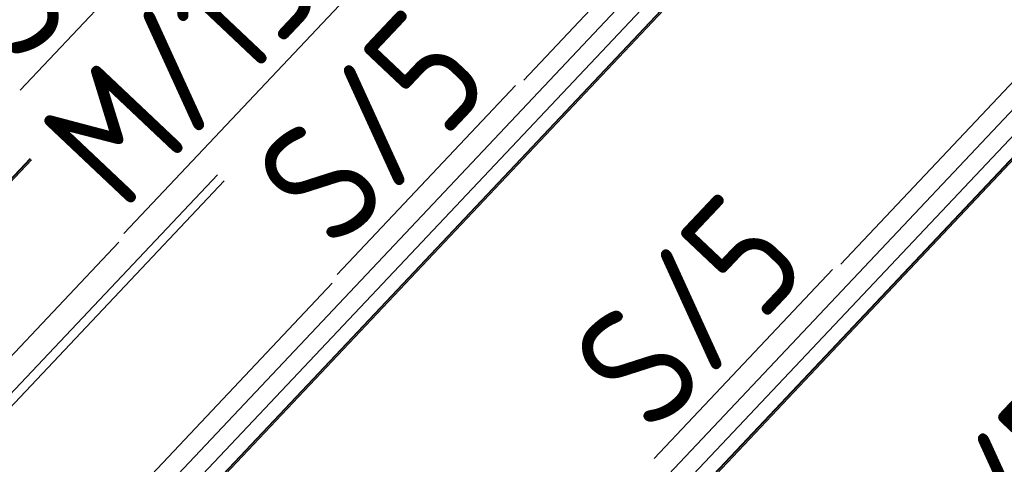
# Model space of a CAD drawing. Header units: millimetres. Extents: x -681 to 506, y -45 to 794.
# Tile 146 of 256: x -191 to -151, y 484 to 502. Entities that reach past the tile are written whole.
import ezdxf

# ---------------------------------------------------------------- set-up
doc = ezdxf.new("R2010")
doc.units = ezdxf.units.MM
doc.header["$LTSCALE"] = 0.6
doc.linetypes.add('XKITLINE00', pattern=[0])
doc.layers.add('Part', color=2, linetype='Continuous', lineweight=0)
doc.layers.add('PartMark', color=3, linetype='Continuous', lineweight=0)
doc.styles.add('ISOCPEUR', font='ISOCPEUR.TTF')

msp = doc.modelspace()

# ---------------------------------------------------------------- linework, layer by layer
at = {"layer": 'Part', "color": 2, "linetype": 'XKITLINE00', "lineweight": 0}
for p, q in [((-154.936, 516.25), (-170.603, 499.654)), ((-193.445, 474.331), (-154.248, 515.851)), ((-154.639, 514.355), (-193.836, 472.835)), ((-193.245, 472.475), (-154.049, 513.994)), ((-154.038, 514.118), (-193.234, 472.599)), ((-154.019, 514.108), (-193.215, 472.588)), ((-141.928, 508.698), (-157.595, 492.103)), ((-180.436, 466.78), (-141.24, 508.299)), ((-141.631, 506.803), (-180.828, 465.284)), ((-180.237, 464.923), (-141.041, 506.443)), ((-141.03, 506.567), (-180.226, 465.047)), ((-141.011, 506.556), (-180.207, 465.037)), ((-206.253, 480.026), (-190.807, 496.388)), ((-190.863, 496.441), (-206.242, 480.15)), ((-190.847, 496.426), (-206.223, 480.139)), ((-183.175, 495.772), (-197.027, 481.098)), ((-196.694, 480.904), (-182.902, 495.514)), ((-187.224, 493.006), (-197.956, 481.637)), ((-178.465, 491.326), (-194.132, 474.73))]:
    msp.add_line(p, q, dxfattribs=at)
at = {"layer": 'PartMark', "color": 1, "linetype": 'XKITLINE00', "lineweight": 0}
for p, q in [((-191.271, 499.237), (-183.958, 506.983)), ((-187.022, 493.365), (-177.939, 502.986)), ((-178.263, 491.685), (-170.95, 499.432)), ((-165.255, 484.134), (-157.942, 491.88))]:
    msp.add_line(p, q, dxfattribs=at)

# ---------------------------------------------------------------- texts
at = {"layer": 'PartMark', "color": 1, "style": 'ISOCPEUR', "width": 0.85}
for s, p in [('S/5', (-191.296, 500.085)), ('M/13', (-187.046, 494.213)), ('S/5', (-178.288, 492.533)), ('S/5', (-165.28, 484.982)), ('S/5', (-152.272, 477.431))]:
    msp.add_text(s, height=5, rotation=46.6502, dxfattribs=at).set_placement(p)

doc.saveas('drawing.dxf')
